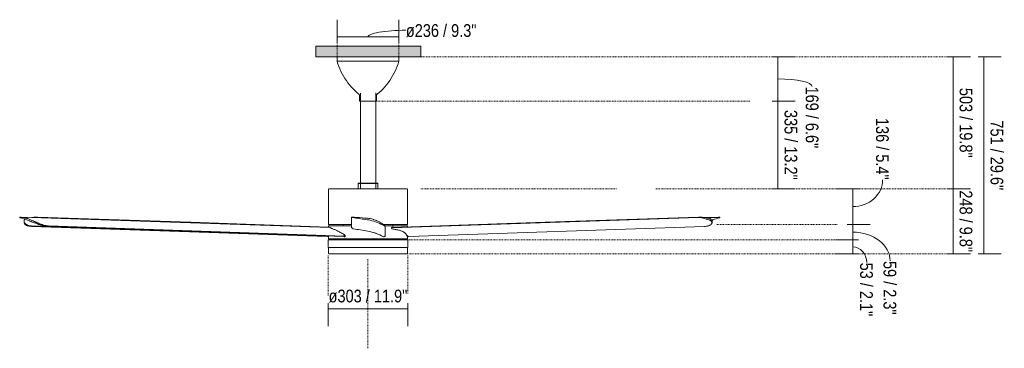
# Model space of a CAD drawing. Header units: millimetres. Extents: x 5266 to 16400, y -3718 to 8165.
# Tile 1 of 3: x 5266 to 9020, y 888 to 2142. Entities that reach past the tile are written whole.
import ezdxf

# ---------------------------------------------------------------- set-up
doc = ezdxf.new("R2010")
doc.units = ezdxf.units.MM
doc.linetypes.add('Dash', pattern=[6, 3, -3])
doc.layers.add('A-ANNO-DIMS', color=7, linetype='Dash', lineweight=15, true_color=0xd2d2d2)
for name, color, linetype, lineweight in [('A-ANNO-DIMS-22', 7, 'Continuous', 9), ('A-CLNG', 7, 'Continuous', 15), ('E-LITE-EQPM', 7, 'Continuous', 20)]:
    doc.layers.add(name, color=color, linetype=linetype, lineweight=lineweight)
doc.styles.add('Arial Narrow', font='ARIALN.TTF', dxfattribs={"height": 48.4})
doc.dimstyles.new('FARO_-_2_2mm_Arial_Narrow_mm_Inch_Left', dxfattribs={"dimscale": 304.8, "dimtxt": 49.534059, "dimasz": 0, "dimexe": 0.216535, "dimexo": 0.0625, "dimgap": 0.036089, "dimtad": 1, "dimdec": 0, "dimzin": 0, "dimdsep": 46, "dimtxsty": 'Arial Narrow', "dimblk1": 'NONE', "dimblk2": 'NONE', "dimsah": 1, "dimcen": 0.09, "dimadec": 0, "dimazin": 0, "dimtfac": 1, "dimtdec": 4, "dimtix": 1, "dimtmove": 1, "dimatfit": 3, "dimfxl": 0.072178, "dimfxlon": 1, "dimtvp": 1, "dimtolj": 1, "dimtzin": 0, "dimarcsym": 2})
doc.dimstyles.new('FARO_-_2_2mm_Arial_Narrow_mm_Inch_Left_1', dxfattribs={"dimscale": 304.8, "dimtxt": 49.534059, "dimasz": 0, "dimexe": 0.216535, "dimexo": 0.0625, "dimgap": 0.036089, "dimtad": 1, "dimdec": 0, "dimzin": 0, "dimdsep": 46, "dimtxsty": 'Arial Narrow', "dimblk1": 'NONE', "dimblk2": 'NONE', "dimsah": 1, "dimcen": 0.09, "dimadec": 0, "dimazin": 0, "dimtfac": 1, "dimtdec": 4, "dimtix": 1, "dimtmove": 0, "dimatfit": 3, "dimfxl": 0.072178, "dimfxlon": 1, "dimtvp": 1, "dimtolj": 1, "dimtzin": 0, "dimarcsym": 2})
doc.dimstyles.new('FARO_-_2_2mm_Arial_Narrow_mm_Inch_Right', dxfattribs={"dimscale": 304.8, "dimtxt": 49.534059, "dimasz": 0, "dimexe": 0.216535, "dimexo": 0.0625, "dimgap": 0.036089, "dimtad": 1, "dimdec": 0, "dimzin": 0, "dimdsep": 46, "dimtxsty": 'Arial Narrow', "dimblk1": 'NONE', "dimblk2": 'NONE', "dimsah": 1, "dimcen": 0.09, "dimadec": 0, "dimazin": 0, "dimtfac": 1, "dimtdec": 4, "dimtix": 1, "dimtmove": 1, "dimatfit": 3, "dimfxl": 0.072178, "dimfxlon": 1, "dimtvp": 1, "dimtolj": 1, "dimtzin": 0, "dimarcsym": 2})
doc.dimstyles.new('FARO_-_2_2mm_Arial_Narrow_mm_Inch_Right_1', dxfattribs={"dimscale": 304.8, "dimtxt": 49.534059, "dimasz": 0, "dimexe": 0.216535, "dimexo": 0.0625, "dimgap": 0.036089, "dimtad": 1, "dimdec": 0, "dimzin": 0, "dimdsep": 46, "dimtxsty": 'Arial Narrow', "dimblk1": 'NONE', "dimblk2": 'NONE', "dimsah": 1, "dimcen": 0.09, "dimadec": 0, "dimazin": 0, "dimtfac": 1, "dimtdec": 4, "dimtix": 1, "dimtmove": 0, "dimatfit": 3, "dimfxl": 0.072178, "dimfxlon": 1, "dimtvp": 1, "dimtolj": 1, "dimtzin": 0, "dimarcsym": 2})

# ---------------------------------------------------------------- blocks, each defined once
blk = doc.blocks.new('34250 - 34250 KHIOS LED Dark ceiling fan-534377-Alzado_PDF')
at = {"layer": 'E-LITE-EQPM'}
for p, q in [((6476.1, 2000), (6476.1, 1983.5)), ((6712.1, 1983.5), (6712.1, 2000)), ((6476.1, 1983.5), (6712.1, 1983.5)), ((6561.8, 1853), (6561.8, 1831.5)), ((6564.9, 1862.1), (6564.9, 1497)), ((6623.4, 1497), (6623.4, 1862.4)), ((6626.4, 1831.5), (6626.4, 1853)), ((6561.8, 1831.5), (6626.4, 1831.5)), ((6558.4, 1517.8), (6556.9, 1516.3)), ((6556.9, 1516.3), (6556.9, 1497)), ((6556.9, 1516.3), (6631.4, 1516.3)), ((6558.4, 1517.8), (6629.9, 1517.8)), ((6631.4, 1516.3), (6629.9, 1517.8)), ((6631.4, 1497), (6631.4, 1516.3)), ((6443.5, 1493.8), (6443.5, 1360.8)), ((6744.7, 1360.8), (6744.7, 1493.8)), ((5266.2, 1388.6), (5266.2, 1386.9)), ((5282.6, 1373.5), (5282.6, 1368)), ((6304.9, 1353.5), (6304.6, 1353.5)), ((6443.5, 1360.8), (6531.4, 1360.8)), ((6444.1, 1355.8), (6444.1, 1348.8)), ((6444.1, 1355.8), (6531.3, 1355.8)), ((6499.4, 1360.8), (6499.4, 1355.8)), ((6561.9, 1386.7), (6562.3, 1386.7)), ((6652.6, 1360.8), (6744.7, 1360.8)), ((6658.5, 1355.8), (6744.1, 1355.8)), ((6688.8, 1355.8), (6688.8, 1360.8)), ((6744.1, 1350.9), (6744.1, 1355.8)), ((7877.2, 1386.9), (7930.2, 1388.7)), ((7930.1, 1387.5), (7883.4, 1385.9)), ((7904.1, 1378.3), (7909.5, 1378.4)), ((7905.9, 1368), (7905.9, 1373.5)), ((7935.4, 1386.9), (7935.4, 1388.6)), ((6444.1, 1316.9), (6444.1, 1305.8)), ((6445.3, 1348.7), (6445.3, 1349)), ((6455.9, 1345.4), (6458.6, 1345.3)), ((6506.7, 1319.2), (6504, 1319.3)), ((6505, 1315.6), (6505, 1317.5)), ((6506.7, 1318.8), (6506.7, 1315.6)), ((6531.3, 1348.9), (6531.3, 1347.7)), ((6683.4, 1348.8), (6683.4, 1347.4)), ((6684.9, 1345.8), (6684.9, 1346.8)), ((6713.4, 1338.3), (6713.6, 1338.4)), ((6743.4, 1318.8), (6743.4, 1315.6)), ((6744.1, 1305.8), (6744.1, 1318.4)), ((6744.1, 1316.8), (6745.3, 1316.8)), ((6442.6, 1301.8), (6442.6, 1272.8)), ((6442.6, 1301.8), (6745.6, 1301.8)), ((6444.1, 1305.8), (6744.1, 1305.8)), ((6530.5, 1305.8), (6530.5, 1301.8)), ((6657.7, 1301.8), (6657.7, 1305.8)), ((6745.6, 1272.8), (6745.6, 1301.8)), ((6442.6, 1272.8), (6745.6, 1272.8)), ((6444.1, 1272.8), (6444.1, 1250.2)), ((6744.1, 1250.2), (6744.1, 1272.8))]:
    blk.add_line(p, q, dxfattribs=at)
at = {"layer": 'E-LITE-EQPM', "flags": 128}
for points in [[(6559.9, 1857.1), (6552.1, 1863.7), (6544.6, 1870.6), (6537.4, 1877.8), (6530.4, 1885.3), (6523.8, 1893.1), (6517.5, 1901.1), (6511.5, 1909.4), (6505.8, 1917.9), (6500.5, 1926.6), (6495.6, 1935.5), (6491, 1944.6), (6486.7, 1953.9), (6482.9, 1963.4), (6479.4, 1973), (6476.3, 1982.7), (6476.1, 1983.5)], [(6712.1, 1983.5), (6709.1, 1973.7), (6705.6, 1964.1), (6701.8, 1954.6), (6697.6, 1945.3), (6693, 1936.2), (6688.1, 1927.2), (6682.8, 1918.5), (6677.2, 1910), (6671.2, 1901.7), (6664.9, 1893.7), (6658.3, 1885.9), (6651.4, 1878.4), (6644.2, 1871.1), (6636.7, 1864.2), (6628.9, 1857.6), (6628.3, 1857.1)], [(6561.8, 1853), (6561.8, 1853.2), (6561.8, 1853.4), (6561.8, 1853.6), (6561.8, 1853.8), (6561.7, 1854), (6561.7, 1854.2), (6561.6, 1854.4), (6561.6, 1854.6), (6561.5, 1854.8), (6561.4, 1855), (6561.3, 1855.2), (6561.3, 1855.4), (6561.1, 1855.6), (6561, 1855.8), (6560.9, 1856), (6560.8, 1856.1), (6560.7, 1856.3), (6560.5, 1856.5), (6560.4, 1856.6), (6560.2, 1856.8), (6560.1, 1856.9), (6559.9, 1857), (6559.9, 1857.1)], [(6628.3, 1857.1), (6628.2, 1856.9), (6628, 1856.8), (6627.8, 1856.6), (6627.7, 1856.5), (6627.6, 1856.3), (6627.4, 1856.2), (6627.3, 1856), (6627.2, 1855.8), (6627.1, 1855.6), (6627, 1855.4), (6626.9, 1855.3), (6626.8, 1855.1), (6626.7, 1854.9), (6626.7, 1854.7), (6626.6, 1854.5), (6626.5, 1854.3), (6626.5, 1854.1), (6626.4, 1853.9), (6626.4, 1853.6), (6626.4, 1853.4), (6626.4, 1853.2), (6626.4, 1853), (6626.4, 1853)], [(6443.5, 1493.8), (6443.5, 1493.9), (6443.5, 1494.1), (6443.5, 1494.2), (6443.5, 1494.3), (6443.6, 1494.4), (6443.6, 1494.6), (6443.6, 1494.7), (6443.7, 1494.8), (6443.7, 1494.9), (6443.8, 1495.1), (6443.8, 1495.2), (6443.9, 1495.3), (6443.9, 1495.4), (6444, 1495.5), (6444.1, 1495.6), (6444.1, 1495.7), (6444.2, 1495.8), (6444.3, 1495.9), (6444.4, 1496), (6444.5, 1496.1), (6444.6, 1496.2), (6444.7, 1496.3), (6444.8, 1496.3), (6444.9, 1496.4), (6445, 1496.5), (6445.1, 1496.6), (6445.2, 1496.6), (6445.3, 1496.7), (6445.4, 1496.7), (6445.5, 1496.8), (6445.7, 1496.8), (6445.8, 1496.9), (6445.9, 1496.9), (6446, 1496.9), (6446.2, 1497), (6446.3, 1497), (6446.4, 1497), (6446.5, 1497), (6446.7, 1497), (6446.7, 1497)], [(6446.7, 1497), (6446.8, 1497), (6447.2, 1497), (6447.8, 1497), (6448.6, 1497), (6449, 1497)], [(6741.5, 1497), (6741.4, 1497), (6741.1, 1497), (6740.5, 1497), (6739.6, 1497), (6738.6, 1497), (6737.3, 1497), (6735.8, 1497), (6734, 1497), (6732.1, 1497), (6729.9, 1497), (6727.5, 1497), (6724.9, 1497), (6722, 1497), (6719, 1497), (6715.8, 1497), (6712.4, 1497), (6708.7, 1497), (6704.9, 1497), (6701, 1497), (6696.8, 1497), (6692.5, 1497), (6688, 1497), (6683.4, 1497), (6678.7, 1497), (6673.8, 1497), (6668.7, 1497), (6663.6, 1497), (6658.3, 1497), (6653, 1497), (6647.5, 1497), (6642, 1497), (6636.4, 1497), (6630.7, 1497), (6625, 1497), (6619.2, 1497), (6613.3, 1497), (6607.5, 1497), (6601.6, 1497), (6595.7, 1497), (6589.8, 1497), (6583.9, 1497), (6578, 1497), (6572.2, 1497), (6566.4, 1497), (6560.6, 1497), (6554.9, 1497), (6549.3, 1497), (6543.7, 1497), (6538.2, 1497), (6532.8, 1497), (6527.5, 1497), (6522.2, 1497), (6517.2, 1497), (6512.2, 1497), (6507.4, 1497), (6502.7, 1497), (6498.1, 1497), (6493.7, 1497), (6489.5, 1497), (6485.4, 1497), (6481.5, 1497), (6477.8, 1497), (6474.3, 1497), (6470.9, 1497), (6467.8, 1497), (6464.9, 1497), (6462.1, 1497), (6459.6, 1497), (6457.3, 1497), (6455.2, 1497), (6453.3, 1497), (6451.7, 1497), (6450.3, 1497), (6449.1, 1497), (6448.2, 1497), (6447.5, 1497), (6447, 1497), (6446.7, 1497), (6446.7, 1497)], [(6739.1, 1497), (6740, 1497), (6740.8, 1497), (6741.2, 1497), (6741.5, 1497), (6741.5, 1497)], [(6741.5, 1497), (6741.7, 1497), (6741.8, 1497), (6741.9, 1497), (6742, 1497), (6742.2, 1496.9), (6742.3, 1496.9), (6742.4, 1496.9), (6742.5, 1496.8), (6742.6, 1496.8), (6742.8, 1496.7), (6742.9, 1496.7), (6743, 1496.6), (6743.1, 1496.6), (6743.2, 1496.5), (6743.3, 1496.4), (6743.4, 1496.4), (6743.5, 1496.3), (6743.6, 1496.2), (6743.7, 1496.1), (6743.8, 1496), (6743.9, 1495.9), (6744, 1495.8), (6744.1, 1495.7), (6744.1, 1495.6), (6744.2, 1495.5), (6744.3, 1495.4), (6744.3, 1495.3), (6744.4, 1495.2), (6744.4, 1495.1), (6744.5, 1495), (6744.5, 1494.8), (6744.6, 1494.7), (6744.6, 1494.6), (6744.6, 1494.5), (6744.7, 1494.4), (6744.7, 1494.2), (6744.7, 1494.1), (6744.7, 1494), (6744.7, 1493.8), (6744.7, 1493.8)], [(5297.7, 1376.6), (5295.3, 1377.6), (5293, 1378.4)], [(5311.3, 1354.8), (5875, 1335.6), (6438.7, 1316.5)], [(6438.8, 1314.8), (5875, 1334), (5311.3, 1353.2)], [(6443.9, 1350.9), (5918.8, 1368.8), (5334.1, 1388.7)], [(6503.6, 1314.8), (5939.9, 1334), (5376.1, 1353.2)], [(6684.8, 1348.9), (7269.6, 1368.8), (7854.4, 1388.7)], [(7888.3, 1385.1), (7893.3, 1384.3), (7898.2, 1382.8)], [(7905, 1376.6), (7907.2, 1377.6), (7909.5, 1378.4)], [(6535.2, 1347), (6535.6, 1346.9), (6536, 1346.9)], [(6445.6, 1248.8), (6445.5, 1248.8), (6445.4, 1248.8), (6445.4, 1248.8), (6445.3, 1248.8), (6445.3, 1248.8), (6445.2, 1248.8), (6445.2, 1248.9), (6445.1, 1248.9), (6445.1, 1248.9), (6445, 1248.9), (6445, 1248.9), (6444.9, 1249), (6444.9, 1249), (6444.8, 1249), (6444.8, 1249), (6444.7, 1249.1), (6444.7, 1249.1), (6444.6, 1249.2), (6444.6, 1249.2), (6444.5, 1249.2), (6444.5, 1249.3), (6444.5, 1249.3), (6444.4, 1249.4), (6444.4, 1249.4), (6444.4, 1249.5), (6444.3, 1249.5), (6444.3, 1249.6), (6444.3, 1249.6), (6444.3, 1249.7), (6444.2, 1249.7), (6444.2, 1249.8), (6444.2, 1249.8), (6444.2, 1249.9), (6444.2, 1249.9), (6444.2, 1250), (6444.1, 1250), (6444.1, 1250.1), (6444.1, 1250.2), (6444.1, 1250.2), (6444.1, 1250.2)], [(6448, 1248.8), (6447.1, 1248.8), (6446.3, 1248.8), (6445.8, 1248.8), (6445.6, 1248.8), (6445.6, 1248.8)], [(6445.6, 1248.8), (6445.7, 1248.8), (6446, 1248.8), (6446.6, 1248.8), (6447.5, 1248.8), (6448.5, 1248.8), (6449.8, 1248.8), (6451.3, 1248.8), (6453.1, 1248.8), (6455.1, 1248.8), (6457.3, 1248.8), (6459.7, 1248.8), (6462.4, 1248.8), (6465.2, 1248.8), (6468.3, 1248.8), (6471.5, 1248.8), (6475, 1248.8), (6478.6, 1248.8), (6482.4, 1248.8), (6486.4, 1248.8), (6490.6, 1248.8), (6495, 1248.8), (6499.5, 1248.8), (6504.1, 1248.8), (6508.9, 1248.8), (6513.8, 1248.8), (6518.9, 1248.8), (6524.1, 1248.8), (6529.4, 1248.8), (6534.8, 1248.8), (6540.3, 1248.8), (6545.9, 1248.8), (6551.5, 1248.8), (6557.2, 1248.8), (6563, 1248.8), (6568.9, 1248.8), (6574.7, 1248.8), (6580.6, 1248.8), (6586.6, 1248.8), (6592.5, 1248.8), (6598.4, 1248.8), (6604.4, 1248.8), (6610.3, 1248.8), (6616.2, 1248.8), (6622, 1248.8), (6627.9, 1248.8), (6633.6, 1248.8), (6639.3, 1248.8), (6644.9, 1248.8), (6650.5, 1248.8), (6655.9, 1248.8), (6661.3, 1248.8), (6666.5, 1248.8), (6671.7, 1248.8), (6676.7, 1248.8), (6681.5, 1248.8), (6686.3, 1248.8), (6690.8, 1248.8), (6695.3, 1248.8), (6699.5, 1248.8), (6703.6, 1248.8), (6707.6, 1248.8), (6711.3, 1248.8), (6714.9, 1248.8), (6718.2, 1248.8), (6721.4, 1248.8), (6724.4, 1248.8), (6727.1, 1248.8), (6729.6, 1248.8), (6732, 1248.8), (6734.1, 1248.8), (6735.9, 1248.8), (6737.6, 1248.8), (6739, 1248.8), (6740.2, 1248.8), (6741.2, 1248.8), (6741.9, 1248.8), (6742.4, 1248.8), (6742.6, 1248.8), (6742.7, 1248.8)], [(6453.4, 1248.8), (6452.3, 1248.8), (6451.7, 1248.8)], [(6457.1, 1248.8), (6456.2, 1248.8), (6455.3, 1248.8)], [(6742.7, 1248.8), (6742.5, 1248.8), (6742.2, 1248.8), (6741.6, 1248.8), (6740.8, 1248.8), (6739.7, 1248.8), (6738.4, 1248.8), (6736.9, 1248.8), (6735.1, 1248.8), (6734.8, 1248.8)], [(6744.1, 1250.2), (6744.1, 1250.2), (6744.1, 1250.1), (6744.1, 1250.1), (6744.1, 1250), (6744.1, 1249.9), (6744, 1249.9), (6744, 1249.8), (6744, 1249.8), (6744, 1249.7), (6744, 1249.7), (6743.9, 1249.6), (6743.9, 1249.6), (6743.9, 1249.5), (6743.9, 1249.5), (6743.8, 1249.4), (6743.8, 1249.4), (6743.8, 1249.3), (6743.7, 1249.3), (6743.7, 1249.2), (6743.7, 1249.2), (6743.6, 1249.2), (6743.6, 1249.1), (6743.5, 1249.1), (6743.5, 1249.1), (6743.4, 1249), (6743.4, 1249), (6743.3, 1249), (6743.3, 1248.9), (6743.2, 1248.9), (6743.2, 1248.9), (6743.1, 1248.9), (6743.1, 1248.9), (6743, 1248.8), (6743, 1248.8), (6742.9, 1248.8), (6742.8, 1248.8), (6742.8, 1248.8), (6742.7, 1248.8), (6742.7, 1248.8), (6742.7, 1248.8)]]:
    blk.add_lwpolyline(points, dxfattribs=at)
at = {"layer": 'E-LITE-EQPM'}
for centre, major_axis, ratio, start_param, end_param in [((5546.5, 4899.2), (0, 3557.1), 0.499988, 2.984058, 2.998538), ((5426.1, -1565.3), (0, 2961.1), 0.500012, 0.071438, 0.076109), ((7762.4, -1565.3), (0, 2961.1), 0.499744, 6.198011, 6.211747), ((7664.5, 4899.2), (0, 3557.1), 0.483121, 3.284647, 3.299128), ((6731.9, 1107.4), (0, 234.6), 0.126778, 5.816901, 5.820715)]:
    blk.add_ellipse(centre, major_axis=major_axis, ratio=ratio, start_param=start_param, end_param=end_param, dxfattribs=at)
for points, knots in [([(5267.1, 1388.7), (5267, 1388.7), (5266.6, 1388.7), (5266.3, 1388.6), (5266.2, 1388.6), (5266.2, 1388.6)], [0.3859266, 0.3859266, 0.3859266, 0.3859266, 0.4285714, 0.5714286, 0.6662199, 0.6662199, 0.6662199, 0.6662199]), ([(5266.2, 1388.5), (5266.2, 1388.5), (5266.4, 1388.4), (5266.9, 1388.3), (5267.5, 1388.3)], [0.7142857, 0.7142857, 0.7142857, 0.7142857, 0.7857143, 1, 1, 1, 1]), ([(5286.1, 1380.5), (5285.7, 1380.2), (5284, 1378.6), (5282.2, 1375.2), (5282.7, 1370.9), (5284.3, 1367.4), (5286.1, 1365), (5288.1, 1362.9), (5290, 1361.4), (5291.7, 1360.3), (5293.5, 1359.2), (5295.9, 1358), (5299.3, 1356.7), (5304.1, 1355.4), (5308.3, 1354.9), (5311.3, 1354.8)], [0.1047005, 0.1047005, 0.1047005, 0.1047005, 0.1428571, 0.2857143, 0.4285714, 0.5, 0.5714286, 0.625, 0.6785714, 0.7053571, 0.7321429, 0.7857143, 0.8392857, 0.8928571, 1, 1, 1, 1]), ([(5311.3, 1353.2), (5307.4, 1353.3), (5302, 1353.9), (5296, 1355.5), (5290.8, 1357.6), (5285.9, 1360.8), (5283, 1364.7), (5282.4, 1367.7), (5282.6, 1369.1), (5282.7, 1369.4)], [0, 0, 0, 0, 0.1428571, 0.2142857, 0.2857143, 0.4285714, 0.5714286, 0.6785714, 0.7142857, 0.7142857, 0.7142857, 0.7142857]), ([(5376.1, 1353.2), (5372.2, 1353.3), (5366.1, 1353.9), (5357.6, 1355.5), (5348.9, 1357.6), (5338.2, 1360.8), (5327, 1364.7), (5317.5, 1368.4), (5311.1, 1371), (5306.4, 1372.9), (5302.1, 1374.7), (5299.3, 1375.9), (5297.7, 1376.6)], [0, 0, 0, 0, 0.142857, 0.214286, 0.285714, 0.428571, 0.571429, 0.678571, 0.785714, 0.839286, 0.892857, 1, 1, 1, 1]), ([(5318.7, 1373.5), (5321.1, 1372.4), (5324.4, 1370.9), (5327.8, 1369.4), (5328.5, 1369)], [0.3317163, 0.3317163, 0.3317163, 0.3317163, 0.4285714, 0.4558846, 0.4558846, 0.4558846, 0.4558846]), ([(5334.1, 1388.7), (5332.8, 1388.7), (5330.6, 1388.7), (5327.6, 1388.7), (5325, 1388.6), (5322.4, 1388.5), (5321, 1388.3), (5320.4, 1388.3)], [0, 0, 0, 0, 0.285714, 0.428571, 0.571429, 0.785714, 1, 1, 1, 1]), ([(5334.2, 1366.6), (5335.5, 1366), (5338.3, 1364.8), (5341.1, 1363.7), (5342.5, 1363.1)], [0.52288481, 0.52288481, 0.52288481, 0.52288481, 0.57142857, 0.6193499, 0.6193499, 0.6193499, 0.6193499]), ([(5348.3, 1360.9), (5348.9, 1360.7), (5350.3, 1360.2), (5353.3, 1359.2), (5355.8, 1358.5), (5357.4, 1358)], [0.6844547, 0.6844547, 0.6844547, 0.6844547, 0.7053571, 0.7321429, 0.7857143, 0.7857143, 0.7857143, 0.7857143]), ([(5362.5, 1356.7), (5364, 1356.3), (5368.6, 1355.4), (5373.1, 1354.9), (5376.1, 1354.8)], [0.8432718, 0.8432718, 0.8432718, 0.8432718, 0.8928571, 1, 1, 1, 1]), ([(6614.3, 1379.7), (6614.6, 1379.6), (6615.1, 1379.5), (6615.7, 1379.3), (6616, 1379.2)], [0.13491506, 0.13491506, 0.13491506, 0.13491506, 0.14285714, 0.15430424, 0.15430424, 0.15430424, 0.15430424]), ([(6626.2, 1375.5), (6626.5, 1375.4), (6627, 1375.2), (6627.5, 1375), (6627.7, 1374.9)], [0.27529741, 0.27529741, 0.27529741, 0.27529741, 0.28571429, 0.29325228, 0.29325228, 0.29325228, 0.29325228]), ([(6637, 1370.4), (6637.2, 1370.3), (6637.7, 1370), (6638.2, 1369.8), (6638.4, 1369.7)], [0.41867485, 0.41867485, 0.41867485, 0.41867485, 0.42857143, 0.43928933, 0.43928933, 0.43928933, 0.43928933]), ([(6646.1, 1365.1), (6646.3, 1365), (6646.7, 1364.7), (6647, 1364.5), (6647.3, 1364.3)], [0.56335465, 0.56335465, 0.56335465, 0.56335465, 0.57142857, 0.58467858, 0.58467858, 0.58467858, 0.58467858]), ([(6652.7, 1360.5), (6652.8, 1360.4), (6653, 1360.3), (6653.3, 1360.1), (6653.4, 1360)], [0.69677913, 0.69677913, 0.69677913, 0.69677913, 0.70535714, 0.71428571, 0.71428571, 0.71428571, 0.71428571]), ([(7854.4, 1388.7), (7855.7, 1388.7), (7857.9, 1388.7), (7860.9, 1388.7), (7863.4, 1388.6), (7866, 1388.5), (7867.5, 1388.3), (7868.1, 1388.3)], [0, 0, 0, 0, 0.285714, 0.428571, 0.571429, 0.785714, 1, 1, 1, 1]), ([(7886.7, 1354.2), (7887.1, 1354.3), (7887.8, 1354.4), (7888.4, 1354.5), (7888.7, 1354.6)], [0.12728046, 0.12728046, 0.12728046, 0.12728046, 0.14285714, 0.15687846, 0.15687846, 0.15687846, 0.15687846]), ([(7896, 1357), (7896.1, 1357), (7896.4, 1357.2), (7896.7, 1357.3), (7896.9, 1357.4)], [0.2810294, 0.2810294, 0.2810294, 0.2810294, 0.28571429, 0.29958665, 0.29958665, 0.29958665, 0.29958665]), ([(7898.2, 1382.8), (7900.4, 1381.9), (7903.9, 1379.7), (7905.8, 1376), (7905.9, 1373.5), (7905.8, 1372.7)], [0, 0, 0, 0, 0.1428571, 0.2857143, 0.3558817, 0.3558817, 0.3558817, 0.3558817]), ([(7901.6, 1360.4), (7901.8, 1360.6), (7902, 1360.8), (7902.3, 1361), (7902.4, 1361.1)], [0.41316719, 0.41316719, 0.41316719, 0.41316719, 0.42857143, 0.43830059, 0.43830059, 0.43830059, 0.43830059]), ([(7905.2, 1364.8), (7905.2, 1364.9), (7905.4, 1365.3), (7905.5, 1365.7), (7905.6, 1366.1)], [0.56222305, 0.56222305, 0.56222305, 0.56222305, 0.57142857, 0.60229852, 0.60229852, 0.60229852, 0.60229852]), ([(7905.9, 1367.5), (7905.9, 1367.8), (7905.9, 1368.4), (7905.8, 1369.1), (7905.7, 1369.4)], [0.65110207, 0.65110207, 0.65110207, 0.65110207, 0.67857143, 0.71428571, 0.71428571, 0.71428571, 0.71428571]), ([(7930.2, 1388.7), (7931.5, 1388.7), (7933.2, 1388.7), (7934.7, 1388.7), (7935.3, 1388.6), (7935.4, 1388.6), (7935.3, 1388.5)], [0, 0, 0, 0, 0.2857143, 0.4285714, 0.5714286, 0.7142857, 0.7142857, 0.7142857, 0.7142857]), ([(7934.1, 1386.1), (7934.8, 1386.4), (7935.5, 1386.7), (7935.3, 1387.1), (7934.6, 1387.3), (7933, 1387.5), (7931.2, 1387.5), (7930.2, 1387.5)], [0, 0, 0, 0, 0.285714, 0.428571, 0.571429, 0.785714, 1, 1, 1, 1]), ([(6438.8, 1316.5), (6438.9, 1316.5), (6439.1, 1316.5), (6439.3, 1316.5), (6439.6, 1316.5), (6439.8, 1316.6), (6440.1, 1316.7), (6440.3, 1316.8), (6440.4, 1316.8), (6440.6, 1316.9), (6440.6, 1316.9)], [0, 0, 0, 0, 0.0625, 0.09375, 0.125, 0.1875, 0.21875, 0.25, 0.28125, 0.3125, 0.3125, 0.3125, 0.3125]), ([(6443, 1316.9), (6442.9, 1316.7), (6442.7, 1316.3), (6442.1, 1315.9), (6441.5, 1315.5), (6441, 1315.3), (6440.5, 1315.1), (6440.2, 1315), (6439.8, 1314.9), (6439.3, 1314.9), (6439, 1314.8), (6438.8, 1314.8)], [0, 0, 0, 0, 0.25, 0.375, 0.5, 0.625, 0.6875, 0.75, 0.8125, 0.875, 1, 1, 1, 1]), ([(6445.3, 1349), (6445.3, 1349.2), (6445.3, 1349.5), (6445.3, 1349.9), (6445.4, 1350.3), (6445.4, 1350.8), (6445.5, 1350.9), (6445.6, 1350.9)], [0, 0, 0, 0, 0.142857, 0.285714, 0.428571, 0.571429, 1, 1, 1, 1]), ([(6502.8, 1320.4), (6502.6, 1320.5), (6502.4, 1320.8), (6502.2, 1321.3), (6502.1, 1321.5), (6502.1, 1321.6)], [0.1364747, 0.1364747, 0.1364747, 0.1364747, 0.25, 0.375, 0.4751123, 0.4751123, 0.4751123, 0.4751123]), ([(6504.9, 1315.2), (6504.9, 1315.2), (6504.8, 1315.1), (6504.7, 1315), (6504.5, 1314.9), (6504.1, 1314.9), (6503.8, 1314.8), (6503.6, 1314.8)], [0.625, 0.625, 0.625, 0.625, 0.6875, 0.75, 0.8125, 0.875, 1, 1, 1, 1]), ([(6506.7, 1315.6), (6506.7, 1315.4), (6506.7, 1315.1), (6506.6, 1314.6), (6506.3, 1314.2), (6505.8, 1313.7), (6505.2, 1313.5), (6504.5, 1313.5), (6504.2, 1313.7), (6504.1, 1313.8)], [0, 0, 0, 0, 0.111111, 0.222222, 0.333333, 0.444444, 0.722222, 0.861111, 1, 1, 1, 1]), ([(6504.7, 1316.8), (6504.7, 1316.8), (6504.8, 1316.8), (6504.9, 1316.9), (6504.9, 1317), (6505, 1317.1), (6505, 1317.3), (6505, 1317.4), (6505, 1317.5)], [0.25, 0.25, 0.25, 0.25, 0.28125, 0.3125, 0.34375, 0.375, 0.4375, 0.5, 0.5, 0.5, 0.5]), ([(6505.8, 1320.7), (6506, 1320.5), (6506.3, 1320.3), (6506.5, 1319.8), (6506.7, 1319.4), (6506.7, 1319.1), (6506.7, 1318.8)], [0, 0, 0, 0, 0.4, 0.55, 0.7, 1, 1, 1, 1]), ([(6683.4, 1348.8), (6683.5, 1348.8), (6683.8, 1348.9), (6684.3, 1348.9), (6684.8, 1348.9)], [0.5833333, 0.5833333, 0.5833333, 0.5833333, 0.7222222, 1, 1, 1, 1]), ([(6684.8, 1347.7), (6684.4, 1347.7), (6683.9, 1347.7), (6683.6, 1347.6), (6683.4, 1347.5), (6683.4, 1347.4), (6683.6, 1347.2), (6684.1, 1347.1), (6684.6, 1347)], [0, 0, 0, 0, 0.222222, 0.333333, 0.444444, 0.583333, 0.722222, 1, 1, 1, 1]), ([(6684.9, 1349), (6684.9, 1349.2), (6684.9, 1349.5), (6685, 1349.9), (6685.3, 1350.3), (6685.8, 1350.8), (6686.3, 1350.9), (6686.7, 1350.9)], [0, 0, 0, 0, 0.142857, 0.285714, 0.428571, 0.571429, 1, 1, 1, 1]), ([(6686.5, 1346.4), (6686.5, 1346.4), (6686.4, 1346.4), (6686.4, 1346.3), (6686.3, 1346.3)], [0.5555556, 0.5555556, 0.5555556, 0.5555556, 0.5833333, 0.6666667, 0.6666667, 0.6666667, 0.6666667]), ([(6743.4, 1315.6), (6743.4, 1315.4), (6743.4, 1315.1), (6743.4, 1314.6), (6743.3, 1314.2), (6743.3, 1313.8), (6743.2, 1313.6), (6743.2, 1313.5)], [0, 0, 0, 0, 0.1111111, 0.2222222, 0.3333333, 0.4444444, 0.6666667, 0.6666667, 0.6666667, 0.6666667]), ([(6743.1, 1313.5), (6743.1, 1313.5), (6743.1, 1313.6), (6743.1, 1313.7), (6743, 1313.8)], [0.7777778, 0.7777778, 0.7777778, 0.7777778, 0.8611111, 1, 1, 1, 1])]:
    blk.add_open_spline(points, degree=3, knots=knots, dxfattribs=at)
for points in [[(5267.5, 1386.1), (5266.8, 1386.4), (5266.3, 1386.6), (5266.2, 1386.8)], [(6537.3, 1388.5), (6537.6, 1388.5), (6537.8, 1388.5), (6538, 1388.5)], [(7856.5, 1387.5), (7856.4, 1387.5), (7856.3, 1387.5), (7856.2, 1387.5)], [(7868.1, 1386.1), (7867.3, 1386.4), (7866.3, 1386.6), (7865, 1386.8)], [(7903.7, 1373), (7903.5, 1373.3), (7903.2, 1373.5), (7902.9, 1373.8)], [(6445.6, 1350.9), (6446.5, 1350.1), (6447.8, 1349.3), (6449.4, 1348.4)], [(6449.5, 1348.4), (6450.8, 1347.7), (6452.2, 1347), (6453.9, 1346.2)], [(6500.2, 1324), (6502.1, 1322.9), (6503.9, 1321.8), (6505.8, 1320.7)], [(6504.1, 1313.8), (6503.4, 1314.2), (6502.8, 1314.6), (6502.1, 1315)], [(6505, 1315.5), (6505, 1315.5), (6505, 1315.4), (6505, 1315.3)], [(6531.5, 1347.6), (6531.6, 1347.6), (6531.9, 1347.6), (6532.1, 1347.5), (6532.3, 1347.5)], [(6534, 1347.2), (6534.4, 1347.1), (6534.8, 1347.1), (6535.2, 1347)], [(6536.6, 1344.5), (6536.4, 1344.6), (6536.3, 1344.9), (6536.1, 1345.4), (6536, 1345.7), (6536, 1345.8)], [(6627.3, 1325.6), (6625.1, 1326.4), (6622.8, 1327.3), (6620.5, 1328)], [(6656, 1315.1), (6655.9, 1314.9), (6655.8, 1314.6), (6655.5, 1314.2), (6655.3, 1314), (6655.2, 1313.9)], [(6658, 1315.3), (6658.1, 1315.3), (6658.1, 1315.3), (6658.2, 1315.2)], [(6658.6, 1315), (6658.7, 1315), (6658.8, 1314.9), (6658.9, 1314.9), (6658.9, 1314.9)], [(6685.6, 1346.2), (6685.4, 1346.2), (6685.3, 1346.2), (6685.1, 1346.2)], [(6685.5, 1346.9), (6685.8, 1346.8), (6686, 1346.8), (6686.1, 1346.7)], [(6686.7, 1350.9), (6689.9, 1350.4), (6693, 1349.9), (6695.9, 1349.3)], [(6732, 1330.7), (6729.6, 1332.5), (6726.8, 1333.9), (6723.6, 1335.1)], [(6739.2, 1323.1), (6737.6, 1325.5), (6735.7, 1327.7), (6733.5, 1329.6)], [(6743, 1313.8), (6742.3, 1316.9), (6741.2, 1319.7), (6739.7, 1322.3)], [(6740.8, 1319.3), (6740.9, 1319.3), (6741.1, 1319.3), (6741.2, 1319.3)], [(6745, 1317.7), (6745.1, 1317.5), (6745.1, 1317.4), (6745.2, 1317.3)], [(6745.3, 1316.9), (6745.3, 1316.7), (6745.5, 1316.4), (6745.7, 1316.2)], [(6654.8, 1313.7), (6654.6, 1313.6), (6654.5, 1313.6), (6654.3, 1313.5)]]:
    blk.add_open_spline(points, degree=3, dxfattribs=at)
blk = doc.blocks.new('DIMBLOCK1-Alzado_PDF')
at = {"layer": 'A-ANNO-DIMS-22', "color": 251, "true_color": 0x5b5b5b, "transparency": 16777216}
for p, q in [((6476.1, 2076), (6476.1, 2142.1)), ((6712.1, 2076), (6712.1, 2142.1)), ((6476.1, 2076.1), (6712.1, 2076.1)), ((6476.1, 2076.1), (6476.1, 2054.1)), ((6712.1, 2076.1), (6712.1, 2054.1))]:
    blk.add_line(p, q, dxfattribs=at)
blk.add_ellipse((6738.3, 2076.1), major_axis=(144.2, 0), ratio=0.176761, start_param=1.570796, end_param=3.141593, dxfattribs=at)
at = {"layer": 'A-ANNO-DIMS-22', "color": 0, "transparency": 16777216, "insert": (6738.3, 2124.8), "char_height": 48.4, "width": 323.623, "attachment_point": 1, "line_spacing_factor": 0.974696, "style": 'Arial Narrow'}
blk.add_mtext('ø236 / 9.3"', dxfattribs=at)
blk = doc.blocks.new('_None')
blk = doc.blocks.new('DIMBLOCK2-Alzado_PDF')
at = {"layer": 'A-ANNO-DIMS-22', "color": 251, "true_color": 0x5b5b5b, "transparency": 16777216}
for p, q in [((8157.3, 2000), (8135.3, 2000)), ((8157.2, 2000), (8223.3, 2000)), ((8157.3, 2000), (8157.3, 1831.5)), ((8135.3, 1831.5), (8223.3, 1831.5)), ((8157.3, 1831.5), (8135.3, 1831.5))]:
    blk.add_line(p, q, dxfattribs=at)
blk.add_ellipse((8157.3, 1887), major_axis=(-130.9, 0), ratio=0.219381, start_param=3.141593, end_param=4.712389, dxfattribs=at)
at = {"layer": 'A-ANNO-DIMS-22', "color": 0, "transparency": 16777216, "insert": (8311.5, 1887), "char_height": 48.4, "width": 283.052, "attachment_point": 1, "rotation": 270, "line_spacing_factor": 0.974696, "style": 'Arial Narrow'}
blk.add_mtext('169 / 6.6"', dxfattribs=at)
blk = doc.blocks.new('DIMBLOCK3-Alzado_PDF')
at = {"layer": 'A-ANNO-DIMS-22', "color": 251, "true_color": 0x5b5b5b, "transparency": 16777216}
for p, q in [((8135.3, 1831.5), (8223.3, 1831.5)), ((8157.3, 1831.5), (8135.3, 1831.5)), ((8157.3, 1831.5), (8157.3, 1497)), ((8135.3, 1497), (8223.3, 1497)), ((8157.3, 1497), (8135.3, 1497))]:
    blk.add_line(p, q, dxfattribs=at)
at = {"layer": 'A-ANNO-DIMS-22', "color": 0, "transparency": 16777216, "insert": (8230.8, 1797.5), "char_height": 48.4, "width": 319.848, "attachment_point": 1, "rotation": 270, "line_spacing_factor": 0.974696, "style": 'Arial Narrow'}
blk.add_mtext('335 / 13.2"', dxfattribs=at)
blk = doc.blocks.new('DIMBLOCK4-Alzado_PDF')
at = {"layer": 'A-ANNO-DIMS-22', "color": 251, "true_color": 0x5b5b5b, "transparency": 16777216}
for p, q in [((8920.6, 2000), (9008.6, 2000)), ((8942.6, 2000), (8920.6, 2000)), ((8942.6, 2000), (8942.6, 1248.8)), ((8920.6, 1248.8), (9008.6, 1248.8)), ((8942.6, 1248.8), (8920.6, 1248.8))]:
    blk.add_line(p, q, dxfattribs=at)
at = {"layer": 'A-ANNO-DIMS-22', "color": 0, "transparency": 16777216, "insert": (9016.2, 1757.7), "char_height": 48.4, "width": 319.848, "attachment_point": 1, "rotation": 270, "line_spacing_factor": 0.974696, "style": 'Arial Narrow'}
blk.add_mtext('751 / 29.6"', dxfattribs=at)
blk = doc.blocks.new('DIMBLOCK5-Alzado_PDF')
at = {"layer": 'A-ANNO-DIMS-22', "color": 251, "true_color": 0x5b5b5b, "transparency": 16777216}
for p, q in [((8442.6, 1497), (8376.6, 1497)), ((8442.6, 1360.8), (8442.6, 1497)), ((8442.6, 1497), (8464.6, 1497)), ((8420.6, 1360.8), (8508.6, 1360.8)), ((8442.6, 1360.8), (8420.6, 1360.8))]:
    blk.add_line(p, q, dxfattribs=at)
blk.add_ellipse((8442.6, 1531.3), major_axis=(-113.7, 0), ratio=0.900759, start_param=1.570796, end_param=3.141593, dxfattribs=at)
at = {"layer": 'A-ANNO-DIMS-22', "color": 0, "transparency": 16777216, "insert": (8579.5, 1767.1), "char_height": 48.4, "width": 283.052, "attachment_point": 1, "rotation": 270, "line_spacing_factor": 0.974696, "style": 'Arial Narrow'}
blk.add_mtext('136 / 5.4"', dxfattribs=at)
blk = doc.blocks.new('DIMBLOCK6-Alzado_PDF')
at = {"layer": 'A-ANNO-DIMS-22', "color": 251, "true_color": 0x5b5b5b, "transparency": 16777216}
for p, q in [((8442.6, 1301.8), (8376.6, 1301.8)), ((8442.6, 1248.8), (8442.6, 1301.8)), ((8442.6, 1301.8), (8464.6, 1301.8)), ((8442.6, 1248.8), (8376.6, 1248.8)), ((8442.6, 1248.8), (8464.6, 1248.8))]:
    blk.add_line(p, q, dxfattribs=at)
blk.add_ellipse((8442.6, 1215), major_axis=(0, 60.3), ratio=0.879028, start_param=4.712389, end_param=6.283185, dxfattribs=at)
at = {"layer": 'A-ANNO-DIMS-22', "color": 0, "transparency": 16777216, "insert": (8518.8, 1215), "char_height": 48.4, "width": 246.255, "attachment_point": 1, "rotation": 270, "line_spacing_factor": 0.974696, "style": 'Arial Narrow'}
blk.add_mtext('53 / 2.1"', dxfattribs=at)
blk = doc.blocks.new('DIMBLOCK7-Alzado_PDF')
at = {"layer": 'A-ANNO-DIMS-22', "color": 251, "true_color": 0x5b5b5b, "transparency": 16777216}
for p, q in [((8420.6, 1360.8), (8508.6, 1360.8)), ((8442.6, 1360.8), (8420.6, 1360.8)), ((8442.6, 1301.8), (8442.6, 1360.8)), ((8442.6, 1301.8), (8376.6, 1301.8)), ((8442.6, 1301.8), (8464.6, 1301.8))]:
    blk.add_line(p, q, dxfattribs=at)
blk.add_ellipse((8442.6, 1221.3), major_axis=(-142.3, 0), ratio=0.773377, start_param=3.141593, end_param=4.712389, dxfattribs=at)
at = {"layer": 'A-ANNO-DIMS-22', "color": 0, "transparency": 16777216, "insert": (8608.1, 1221.3), "char_height": 48.4, "width": 246.255, "attachment_point": 1, "rotation": 270, "line_spacing_factor": 0.974696, "style": 'Arial Narrow'}
blk.add_mtext('59 / 2.3"', dxfattribs=at)
blk = doc.blocks.new('DIMBLOCK8-Alzado_PDF')
at = {"layer": 'A-ANNO-DIMS-22', "color": 251, "true_color": 0x5b5b5b, "transparency": 16777216}
for p, q in [((6442.6, 1060.3), (6442.6, 972.3)), ((6442.6, 1038.3), (6442.6, 1060.3)), ((6745.6, 1060.3), (6745.6, 972.3)), ((6745.6, 1038.3), (6745.6, 1060.3)), ((6442.6, 1038.3), (6745.6, 1038.3))]:
    blk.add_line(p, q, dxfattribs=at)
at = {"layer": 'A-ANNO-DIMS-22', "color": 0, "transparency": 16777216, "insert": (6443.9, 1111.8), "char_height": 48.4, "width": 360.419, "attachment_point": 1, "line_spacing_factor": 0.974696, "style": 'Arial Narrow'}
blk.add_mtext('ø303 / 11.9"', dxfattribs=at)
blk = doc.blocks.new('DIMBLOCK9-Alzado_PDF')
at = {"layer": 'A-ANNO-DIMS-22', "color": 251, "true_color": 0x5b5b5b, "transparency": 16777216}
for p, q in [((8824.8, 2000), (8802.8, 2000)), ((8824.7, 2000), (8890.8, 2000)), ((8824.8, 2000), (8824.8, 1497)), ((8824.8, 1497), (8802.8, 1497)), ((8824.7, 1497), (8890.8, 1497))]:
    blk.add_line(p, q, dxfattribs=at)
at = {"layer": 'A-ANNO-DIMS-22', "color": 0, "transparency": 16777216, "insert": (8898.3, 1881.8), "char_height": 48.4, "width": 319.848, "attachment_point": 1, "rotation": 270, "line_spacing_factor": 0.974696, "style": 'Arial Narrow'}
blk.add_mtext('503 / 19.8"', dxfattribs=at)
blk = doc.blocks.new('DIMBLOCK10-Alzado_PDF')
at = {"layer": 'A-ANNO-DIMS-22', "color": 251, "true_color": 0x5b5b5b, "transparency": 16777216}
for p, q in [((8824.8, 1497), (8802.8, 1497)), ((8824.7, 1497), (8890.8, 1497)), ((8824.8, 1497), (8824.8, 1248.8)), ((8824.8, 1248.8), (8802.8, 1248.8)), ((8824.7, 1248.8), (8890.8, 1248.8))]:
    blk.add_line(p, q, dxfattribs=at)
at = {"layer": 'A-ANNO-DIMS-22', "color": 0, "transparency": 16777216, "insert": (8898.3, 1490.8), "char_height": 48.4, "width": 283.052, "attachment_point": 1, "rotation": 270, "line_spacing_factor": 0.974696, "style": 'Arial Narrow'}
blk.add_mtext('248 / 9.8"', dxfattribs=at)

msp = doc.modelspace()

# ---------------------------------------------------------------- hatches: boundary and pattern name
at = {"layer": 'A-CLNG', "true_color": 0xe8e8e8}
msp.add_hatch(color=254, dxfattribs=at).paths.add_polyline_path([(6613.9, 2000), (6795, 2000), (6795, 2040.5), (6395, 2040.5), (6395, 2000), (6583, 2000)])

# ---------------------------------------------------------------- linework, layer by layer
at = {"layer": 'A-ANNO-DIMS'}
for p, q in [((6476.1, 2000), (6476.1, 2108.2)), ((6712.1, 2000), (6712.1, 2108.2)), ((8864.4, 2000), (6795, 2000)), ((8049.6, 1831.5), (6629.6, 1831.5)), ((7541.6, 1497), (6795, 1497)), ((7692.1, 1497), (8864.4, 1497)), ((7924.4, 1360.8), (8384.4, 1360.8)), ((6745.6, 1301.8), (8445.6, 1301.8)), ((6442.6, 1242.8), (6442.6, 1087.8)), ((8864.4, 1248.8), (6744.4, 1248.8)), ((6745.6, 1242.8), (6745.6, 1097.8)), ((6594.1, 1228), (6594.1, 888))]:
    msp.add_line(p, q, dxfattribs=at)
at = {"layer": 'A-CLNG'}
for p, q in [((6395, 2040.5), (6795, 2040.5)), ((6395, 2000), (6395, 2040.5)), ((6795, 2040.5), (6795, 2000)), ((6795, 2000), (6395, 2000))]:
    msp.add_line(p, q, dxfattribs=at)
at = {"layer": 'E-LITE-EQPM'}
for p, q in [((6449, 1348.6), (5271.3, 1388.7)), ((5376.1, 1354.8), (6503.9, 1316.5)), ((6531.6, 1387.5), (6531.3, 1347.7)), ((6531.6, 1388.7), (6531.6, 1387.5)), ((6533.6, 1387.3), (6541.7, 1386.1)), ((6659, 1314.8), (6659.4, 1353.2)), ((6659.4, 1353.2), (6659.4, 1354.8)), ((7854.3, 1387.5), (6684.7, 1347.7)), ((6749.2, 1314.8), (7877.2, 1353.2)), ((6531.3, 1347.7), (6536, 1346.8)), ((6536, 1346.8), (6536, 1345.8)), ((6656, 1315.6), (6656, 1316.4)), ((6656, 1316.4), (6659, 1314.8)), ((6684.6, 1347), (6685.5, 1346.9)), ((6745, 1317.7), (6745.5, 1316.4))]:
    msp.add_line(p, q, dxfattribs=at)
for centre, radius, start, end in [((6532.8, 1379.6), 9.17, 84.1341, 97.309), ((6531.7, 1374.3), 13.1, 81.7284, 90.6099), ((6530.4, 1253.6), 135.1, 84.9402, 88.5965), ((7099.7, 4899.2), 3557.1, 260.9739, 261.8036), ((6330.3, -1565.3), 2961.1, 85.1199, 85.8947), ((6576.6, 1251.4), 133.8, 79.0515, 87.5871), ((6558.1, 1174.4), 207, 77.7618, 80.4122), ((6569, 1212.5), 167.4, 58.4874, 78.6402), ((6643.6, 1334.2), 24.7, 50.2966, 58.4874), ((6538, 1345.8), 1.98, 180, 262.5866), ((6403, 307.9), 1044.7, 79.5286, 82.5866), ((6556.4, 1138), 200.5, 61.2023, 79.5286), ((6654, 1315.6), 2.05, 241.2023, 360)]:
    msp.add_arc(centre, radius, start, end, dxfattribs=at)
for points, knots in [([(5271.3, 1388.7), (5270.6, 1388.7), (5269.3, 1388.7), (5267.9, 1388.7), (5267.1, 1388.7), (5266.7, 1388.7), (5266.4, 1388.6), (5266.1, 1388.6), (5266.3, 1388.5), (5266.9, 1388.3), (5267.3, 1388.3), (5267.5, 1388.3)], [0, 0, 0, 0, 0.153846, 0.307692, 0.384615, 0.461538, 0.538462, 0.615385, 0.846154, 0.923077, 1, 1, 1, 1]), ([(5297.7, 1382.8), (5299, 1382.2), (5301.9, 1381), (5306.9, 1378.9), (5311.6, 1376.8), (5315.6, 1374.9), (5318.8, 1373.5), (5322, 1372), (5325.3, 1370.5), (5328.7, 1368.9), (5332.2, 1367.4), (5335.7, 1365.9), (5339.4, 1364.4), (5343, 1362.9), (5346.7, 1361.5), (5350.4, 1360.2), (5355.5, 1358.5), (5360.5, 1357.1), (5365.3, 1356.1), (5370.2, 1355.3), (5373.7, 1354.9), (5376.1, 1354.8)], [0, 0, 0, 0, 0.083333, 0.166667, 0.25, 0.291667, 0.333333, 0.375, 0.416667, 0.458333, 0.5, 0.541667, 0.583333, 0.625, 0.666667, 0.708333, 0.75, 0.833333, 0.875, 0.916667, 1, 1, 1, 1]), ([(6659.4, 1354.8), (6659.4, 1354.8), (6659.3, 1355), (6658.8, 1355.5), (6657.8, 1356.5), (6655.5, 1358.4), (6652.6, 1360.6), (6649, 1363.2), (6644.8, 1366), (6640, 1368.8), (6632.9, 1372.6), (6623.8, 1376.6), (6612.7, 1380.4), (6605.6, 1382), (6602, 1382.8)], [0, 0, 0, 0, 0.038462, 0.076923, 0.153846, 0.230769, 0.307692, 0.384615, 0.461538, 0.538462, 0.615385, 0.769231, 0.884615, 1, 1, 1, 1]), ([(7868, 1386.2), (7867.7, 1386.3), (7866.9, 1386.5), (7865, 1386.8), (7862, 1387.2), (7858.1, 1387.5), (7855.5, 1387.5), (7854.4, 1387.5)], [0, 0, 0, 0, 0.125, 0.25, 0.5, 0.75, 1, 1, 1, 1]), ([(7877.2, 1353.2), (7879.6, 1353.3), (7884.3, 1353.7), (7890.5, 1354.9), (7895.7, 1356.7), (7899.2, 1358.6), (7901.5, 1360.3), (7903.4, 1362), (7905.1, 1364.3), (7906, 1367.1), (7905.8, 1369.8), (7904.5, 1372.4), (7902, 1374.7), (7899.6, 1376), (7898.2, 1376.6)], [0, 0, 0, 0, 0.090909, 0.181818, 0.272727, 0.363636, 0.409091, 0.454545, 0.545455, 0.636364, 0.727273, 0.818182, 0.909091, 1, 1, 1, 1]), ([(6503.1, 1320.1), (6502.6, 1320.5), (6502.2, 1321.1), (6502.1, 1321.7), (6502.2, 1322.1), (6502.5, 1322.4), (6502.7, 1322.5)], [0, 0, 0, 0, 0.444444, 0.583333, 0.722222, 1, 1, 1, 1]), ([(6684.7, 1347.7), (6684.5, 1347.7), (6684.2, 1347.7), (6683.9, 1347.6), (6683.6, 1347.6), (6683.4, 1347.5), (6683.4, 1347.4), (6683.6, 1347.2), (6683.8, 1347.2), (6684, 1347.1), (6684.3, 1347.1), (6684.5, 1347), (6684.6, 1347)], [0, 0, 0, 0, 0.133333, 0.2, 0.266667, 0.4, 0.6, 0.733333, 0.8, 0.866667, 0.933333, 1, 1, 1, 1]), ([(6684.9, 1346.1), (6684.8, 1345.8), (6684.9, 1345.4), (6685.1, 1344.8), (6685.3, 1344.4), (6685.7, 1344.1), (6686.1, 1343.9), (6686.3, 1343.9)], [0, 0, 0, 0, 0.285714, 0.428571, 0.571429, 0.785714, 1, 1, 1, 1]), ([(6685.5, 1346.9), (6685.6, 1346.8), (6685.8, 1346.8), (6686, 1346.7), (6686.2, 1346.7), (6686.4, 1346.6), (6686.6, 1346.5), (6686.5, 1346.3), (6686.1, 1346.2), (6685.7, 1346.2), (6685.3, 1346.2), (6685, 1346.2), (6684.9, 1346.1)], [0, 0, 0, 0, 0.066667, 0.133333, 0.2, 0.266667, 0.4, 0.6, 0.733333, 0.8, 0.933333, 1, 1, 1, 1]), ([(6741.2, 1319.3), (6741.7, 1319.3), (6742.6, 1319.1), (6744.1, 1318.5), (6744.7, 1318), (6745, 1317.7)], [0, 0, 0, 0, 0.285714, 0.571429, 1, 1, 1, 1]), ([(6745.5, 1316.4), (6745.6, 1316.3), (6745.8, 1316.1), (6746.4, 1315.7), (6747.5, 1315.1), (6748.6, 1314.9), (6749.2, 1314.8)], [0, 0, 0, 0, 0.142857, 0.285714, 0.571429, 1, 1, 1, 1])]:
    msp.add_open_spline(points, degree=3, knots=knots, dxfattribs=at)
for points in [[(5267.5, 1388.3), (5270.9, 1387.8), (5277.6, 1386.8), (5284.4, 1385.6), (5287.8, 1385.1)], [(5287.8, 1385.1), (5289.4, 1384.9), (5292.8, 1384.4), (5296, 1383.4), (5297.7, 1382.8)], [(7893.5, 1378.4), (7889.2, 1379.7), (7880.7, 1382.2), (7872.3, 1384.8), (7868, 1386.2)], [(7898.2, 1376.6), (7897.4, 1377), (7895.9, 1377.6), (7894.3, 1378.2), (7893.5, 1378.4)], [(6464.7, 1341.9), (6462.4, 1342.8), (6458.1, 1344.4), (6452.9, 1346.6), (6450.2, 1348), (6449, 1348.6)], [(6502.7, 1322.5), (6497.8, 1325.4), (6488.4, 1330.8), (6475.5, 1337.4), (6468.1, 1340.6), (6464.7, 1341.9)], [(6504.1, 1319.2), (6503.9, 1319.3), (6503.6, 1319.6), (6503.2, 1319.9), (6503.1, 1320.1)], [(6503.9, 1316.5), (6504.2, 1316.5), (6504.6, 1316.7), (6505, 1317.2), (6505.1, 1317.8), (6504.8, 1318.5), (6504.4, 1319), (6504.1, 1319.2)], [(6686.3, 1343.9), (6691.4, 1343.1), (6701.2, 1341.4), (6714, 1338.4), (6721.1, 1336.1), (6724.3, 1334.9)], [(6724.3, 1334.9), (6728.4, 1333.2), (6735.3, 1329), (6739.7, 1322.8), (6741.2, 1319.3)]]:
    msp.add_open_spline(points, degree=3, dxfattribs=at)

# ---------------------------------------------------------------- block references
msp.add_blockref('34250 - 34250 KHIOS LED Dark ceiling fan-534377-Alzado_PDF', (0, 0), dxfattribs=at)

# ---------------------------------------------------------------- dimensions: what is measured, and where the dimension line sits
at = {"layer": 'A-ANNO-DIMS', "color": 251, "linetype": 'Continuous', "lineweight": 9, "true_color": 0x5b5b5b}
dim = msp.add_linear_dim(base=(6712.1, 2076.1), p1=(6476.1, 2054.1), p2=(6712.1, 2054.1), text='ø<>', dimstyle='FARO_-_2_2mm_Arial_Narrow_mm_Inch_Left', override={"dimpost": '<>', "dimfxl": 236.024675}, dxfattribs=at)
dim.commit()
dim.dimension.update_dxf_attribs({"geometry": 'DIMBLOCK1-Alzado_PDF', "text_midpoint": (6900.1, 2092.5), "dimtype": 160})
for base, p1, p2, override, picture, middle in [((8157.2778167, 1831.5), (8135.2778167, 2000), (8135.2778167, 1831.5), {"dimtad": 4, "dimpost": '<>', "dimfxl": 168.5}, 'DIMBLOCK2-Alzado_PDF', (8279.1834276, 1745.4999823)), ((8442.6, 1497), (8420.6, 1360.8), (8464.6, 1497), {"dimtad": 4, "dimpost": '<>', "dimfxl": 143.130849}, 'DIMBLOCK5-Alzado_PDF', (8547.2, 1625.6)), ((8442.6, 1360.8), (8464.6, 1301.8), (8420.6, 1360.8), {"dimtad": 4, "dimpost": '<>', "dimfxl": 73.600272}, 'DIMBLOCK7-Alzado_PDF', (8575.9, 1098.1)), ((8442.6, 1301.8), (8464.6, 1248.8), (8464.6, 1301.8), {"dimtad": 4, "dimpost": '<>', "dimfxl": 52.999845}, 'DIMBLOCK6-Alzado_PDF', (8486.6, 1091.9))]:
    dim = msp.add_linear_dim(base=base, p1=p1, p2=p2, angle=90, dimstyle='FARO_-_2_2mm_Arial_Narrow_mm_Inch_Right', override=override, dxfattribs=at)
    dim.commit()
    dim.dimension.update_dxf_attribs({"geometry": picture, "text_midpoint": middle, "dimtype": 160, "text_rotation": 90})
for base, p1, p2, override, picture, middle in [((8824.8, 1497), (8802.8, 2000), (8802.8, 1497), {"dimtad": 4, "dimpost": '<>', "dimfxl": 503}, 'DIMBLOCK9-Alzado_PDF', (8867.1, 1748.5)), ((8942.6, 1248.8), (8920.6, 2000), (8920.6, 1248.8), {"dimtad": 4, "dimpost": '<>', "dimfxl": 751.199845}, 'DIMBLOCK4-Alzado_PDF', (8984.9, 1624.4)), ((8157.2778167, 1497), (8135.2778167, 1831.5), (8135.2778167, 1497), {"dimtad": 4, "dimpost": '<>', "dimfxl": 334.5}, 'DIMBLOCK3-Alzado_PDF', (8199.6090583, 1664.25)), ((8824.8, 1248.8), (8802.8, 1497), (8802.8, 1248.8), {"dimtad": 4, "dimpost": '<>', "dimfxl": 248.199845}, 'DIMBLOCK10-Alzado_PDF', (8867.1, 1372.9))]:
    dim = msp.add_linear_dim(base=base, p1=p1, p2=p2, angle=90, dimstyle='FARO_-_2_2mm_Arial_Narrow_mm_Inch_Right_1', override=override, dxfattribs=at)
    dim.commit()
    dim.dimension.update_dxf_attribs({"geometry": picture, "text_midpoint": middle})
dim = msp.add_linear_dim(base=(6745.6, 1038.3), p1=(6442.6, 1060.3), p2=(6745.6, 1060.3), text='ø<>', dimstyle='FARO_-_2_2mm_Arial_Narrow_mm_Inch_Left_1', override={"dimpost": '<>', "dimfxl": 303.004463}, dxfattribs=at)
dim.commit()
dim.dimension.update_dxf_attribs({"geometry": 'DIMBLOCK8-Alzado_PDF', "text_midpoint": (6594.1, 1080.6)})

doc.saveas('drawing.dxf')
